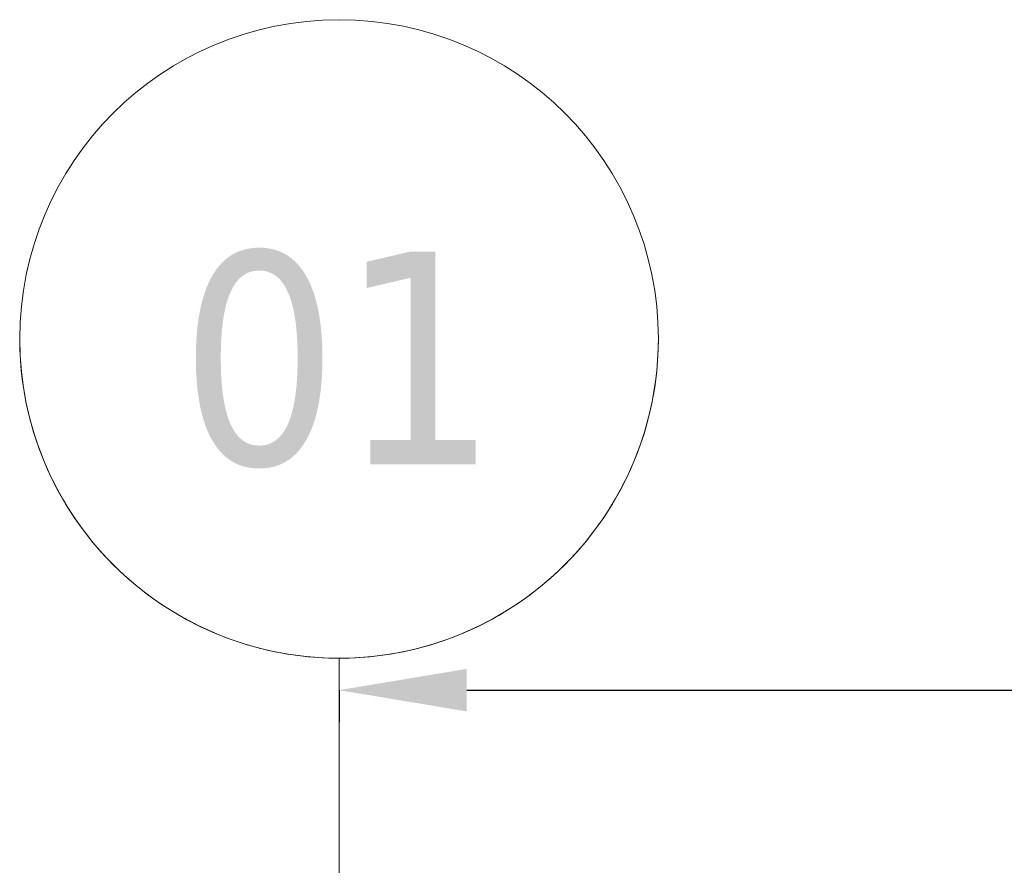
# Model space of a CAD drawing. Extents: x 2820 to 91013, y 1478 to 38178.
# Tile 20 of 182: x 4017 to 5558, y 36854 to 38178. Entities that reach past the tile are written whole.
import ezdxf

# ---------------------------------------------------------------- set-up
doc = ezdxf.new("R2010")
doc.units = 0
doc.header["$LTSCALE"] = 50
doc.header["$PDSIZE"] = -5
doc.linetypes.add('Onderlegger 2e verdieping$0$stramien', pattern=[22.225, 12.7, -3.175, 3.175, -3.175])
doc.layers.get('0').update_dxf_attribs({"linetype": 'CONTINUOUS'})
doc.layers.get('DEFPOINTS').update_dxf_attribs({"linetype": 'CONTINUOUS'})
doc.layers.add('AS-M38--_F123--_Wandlengte', color=1, linetype='CONTINUOUS')
doc.layers.add('Onderlegger 2e verdieping$0$S-GRID', color=8, linetype='CONTINUOUS', lineweight=18)
doc.styles.add('Onderlegger 2e verdieping$0$Tahoma', font='TAHOMA.TTF', dxfattribs={"height": 333.256173})
doc.styles.get("Standard").update_dxf_attribs({"font": 'isocp.shx'})
doc.dimstyles.new('CWall_F2_Wandlengte', dxfattribs={"dimscale": 50, "dimtxt": 2.5, "dimasz": 2, "dimexe": 1, "dimexo": 1, "dimgap": 0.5, "dimtad": 1, "dimdec": 0, "dimdsep": 46, "dimtxsty": 'Standard', "dimcen": 2.5, "dimclrt": 2, "dimadec": 0, "dimazin": 0, "dimtfac": 1, "dimtdec": 0, "dimtix": 1, "dimtmove": 2, "dimatfit": 0, "dimfxl": 0, "dimtolj": 1, "dimtzin": 0, "dimarcsym": 0})

# ---------------------------------------------------------------- blocks, each defined once
blk = doc.blocks.new('Onderlegger 2e verdieping$0$Grid - 5 mm-3639987-Plotview 2e Verdieping - schaal 1 op 100')
at = {"layer": 'Onderlegger 2e verdieping$0$S-GRID'}
blk.add_circle((0, 0), 5, dxfattribs=at)
for start, end in [(360, 180), (180, 360)]:
    blk.add_arc((0, 0), 5, start, end, dxfattribs=at)
blk = doc.blocks.new('Onderlegger 2e verdieping')
at = {"layer": 'Onderlegger 2e verdieping$0$S-GRID', "linetype": 'Onderlegger 2e verdieping$0$stramien'}
blk.add_line((4516.6, 37178.2), (4516.6, 16803), dxfattribs=at)
at = {"layer": 'Onderlegger 2e verdieping$0$S-GRID', "xscale": 99.99999999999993, "yscale": 99.99999999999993, "zscale": 99.99999999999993, "rotation": 180}
blk.add_blockref('Onderlegger 2e verdieping$0$Grid - 5 mm-3639987-Plotview 2e Verdieping - schaal 1 op 100', (4516.6, 37678.2), dxfattribs=at)
at = {"layer": 'Onderlegger 2e verdieping$0$S-GRID', "insert": (4516.7, 37815.1), "char_height": 333.26, "width": 604.77, "attachment_point": 2, "line_spacing_factor": 1.000232, "style": 'Onderlegger 2e verdieping$0$Tahoma'}
blk.add_mtext('01', dxfattribs=at)
blk = doc.blocks.new('*D125')
at = {"layer": 'AS-M38--_F123--_Wandlengte', "color": 0, "lineweight": -2}
for p, q in [((4516.6, 37128.2), (4516.6, 37078.2)), ((4716.6, 37128.2), (9816.6, 37128.2)), ((10016.6, 37128.2), (10016.6, 37078.2))]:
    blk.add_line(p, q, dxfattribs=at)
at = {"layer": 'AS-M38--_F123--_Wandlengte', "color": 0}
for points in [[(4716.6, 37161.5), (4716.6, 37094.9), (4516.6, 37128.2)], [(9816.6, 37161.5), (9816.6, 37094.9), (10016.6, 37128.2)]]:
    blk.add_solid(points, dxfattribs=at)
at = {"layer": 'DEFPOINTS', "color": 0}
for p in [(4516.6, 37178.2), (10016.6, 37178.2), (10016.6, 37128.2)]:
    blk.add_point(p, dxfattribs=at)
at = {"layer": 'AS-M38--_F123--_Wandlengte', "color": 2, "insert": (7266.6, 37303.2), "char_height": 300, "attachment_point": 5}
blk.add_mtext('\\A1;5500', dxfattribs=at)

msp = doc.modelspace()

# ---------------------------------------------------------------- block references
msp.add_blockref('Onderlegger 2e verdieping', (0, 0))

# ---------------------------------------------------------------- dimensions: what is measured, and where the dimension line sits
at = {"layer": 'AS-M38--_F123--_Wandlengte'}
dim = msp.add_linear_dim(base=(10016.6, 37128.2), p1=(4516.6, 37178.2), p2=(10016.6, 37178.2), dimstyle='CWall_F2_Wandlengte', override={"dimtxt": 6, "dimasz": 4}, dxfattribs=at)
dim.commit()
dim.dimension.update_dxf_attribs({"geometry": '*D125', "text_midpoint": (7266.6, 37303.2)})

doc.saveas('drawing.dxf')
